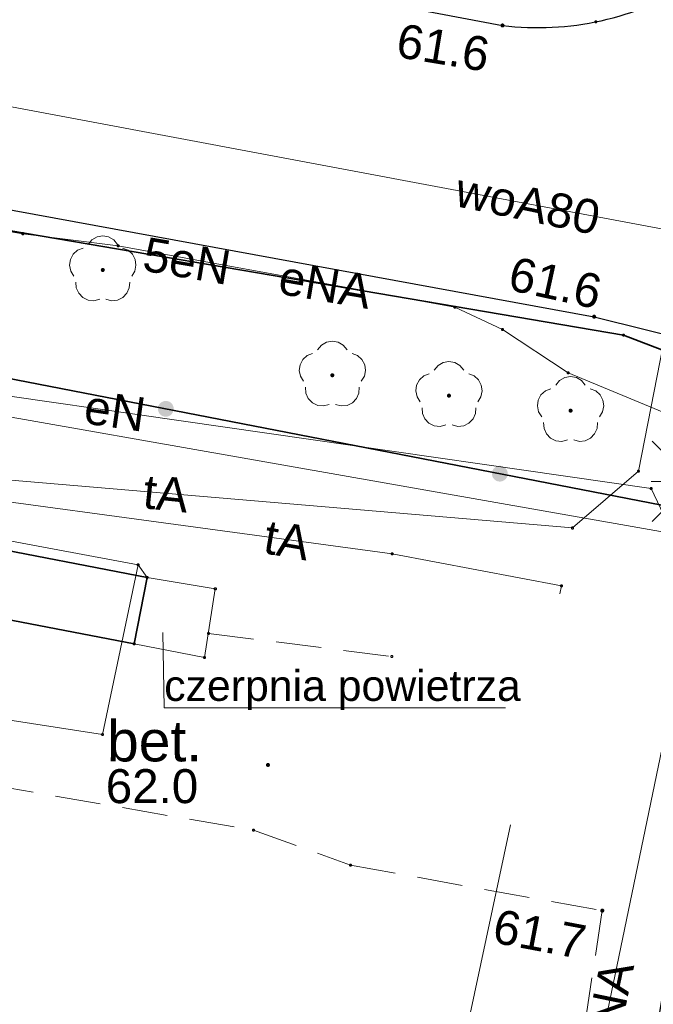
# Model space of a CAD drawing. Header units: millimetres. Extents: x 6421400 to 6424255, y 5791334 to 5793836.
# Tile 57 of 101: x 6422781 to 6422795, y 5792854 to 5792875. Entities that reach past the tile are written whole.
import ezdxf
from ezdxf.enums import TextEntityAlignment as Align

# ---------------------------------------------------------------- set-up
doc = ezdxf.new("R2010")
doc.units = ezdxf.units.MM
doc.linetypes.add('PRZER2-1', pattern=[1.5, 1, -0.5])
doc.layers.get('0').update_dxf_attribs({"color": 252})
for name, color, linetype, lineweight in [('GSLKOC', 252, 'Continuous', 18), ('GSLKOG', 252, 'Continuous', 25), ('GSLKRW', 252, 'Continuous', 25), ('GSPPRB', 252, 'Continuous', 18), ('GSPRDL', 252, 'Continuous', 18), ('GSSIIN', 252, 'Continuous', 18), ('GSSINN', 252, 'Continuous', 18), ('GTGTXT_O', 252, 'Continuous', 18), ('GULENN', 252, 'Continuous', 18), ('GULENN_O', 252, 'Continuous', 18), ('GULEOR', 252, 'Continuous', 25), ('GULIOR', 252, 'Continuous', 25), ('GULTPR', 252, 'Continuous', 18), ('GULTPR_O', 252, 'Continuous', 18), ('GULWOP', 252, 'Continuous', 18), ('GULWOP_O', 252, 'Continuous', 18), ('GUPISL', 252, 'Continuous', 18)]:
    doc.layers.add(name, color=color, linetype=linetype, lineweight=lineweight)
for name, color, linetype in [('GSPWPN', 252, 'Continuous'), ('GSPWPN_O', 252, 'Continuous'), ('xref', 252, 'Continuous')]:
    doc.layers.add(name, color=color, linetype=linetype)
doc.styles.add('Arial', font='arial.ttf')

# ---------------------------------------------------------------- blocks, each defined once
blk = doc.blocks.new('GSPRDL1')
blk.add_hatch(color=0).paths.add_polyline_path([(-0.045, 0), (-0.042798, -0.013906), (-0.036406, -0.02645), (-0.02645, -0.036406), (-0.013906, -0.042798), (0, -0.045), (0.013906, -0.042798), (0.02645, -0.036406), (0.036406, -0.02645), (0.042798, -0.013906), (0.045, 0), (0.042798, 0.013906), (0.036406, 0.02645), (0.02645, 0.036406), (0.013906, 0.042798), (0, 0.045), (-0.013906, 0.042798), (-0.02645, 0.036406), (-0.036406, 0.02645), (-0.042798, 0.013906)])
at = {"color": 0}
for points in [[(-0.134326, 0.635969), (-0.024001, 0.70458), (0.103115, 0.731429), (0.231763, 0.713292), (0.346501, 0.652348), (0.433559, 0.55591), (0.482485, 0.435555)], [(-0.646351, 0.068773), (-0.677512, 0.194901), (-0.663766, 0.324092), (-0.606763, 0.440839), (-0.513345, 0.531129), (-0.394725, 0.584125), (-0.265141, 0.593465)], [(0.563333, 0.324277), (0.662679, 0.240553), (0.727494, 0.127956), (0.75, 0), (0.727494, -0.127956), (0.662679, -0.240553), (0.563333, -0.324277)], [(-0.265141, -0.593465), (-0.394725, -0.584125), (-0.513345, -0.531129), (-0.606763, -0.440839), (-0.663766, -0.324092), (-0.677512, -0.194901), (-0.646351, -0.068773)], [(0.482485, -0.435555), (0.433559, -0.55591), (0.346501, -0.652348), (0.231763, -0.713292), (0.103115, -0.731429), (-0.024001, -0.70458), (-0.134326, -0.635969)]]:
    blk.add_lwpolyline(points, dxfattribs=at)
blk = doc.blocks.new('GSLKOG2')
blk.add_hatch(color=0).paths.add_polyline_path([(0, 0.175), (-0.045293, 0.169037), (-0.0875, 0.151554), (-0.123744, 0.123744), (-0.151554, 0.0875), (-0.169037, 0.045293), (-0.175, 0), (-0.169037, -0.045293), (-0.151554, -0.0875), (-0.123744, -0.123744), (-0.0875, -0.151554), (-0.045293, -0.169037), (0, -0.175), (0.045293, -0.169037), (0.0875, -0.151554), (0.123744, -0.123744), (0.151554, -0.0875), (0.169037, -0.045293), (0.175, 0), (0.169037, 0.045293), (0.151554, 0.0875), (0.123744, 0.123744), (0.0875, 0.151554), (0.045293, 0.169037)])
blk = doc.blocks.new('GSPWPN1')
blk.add_hatch(color=0).paths.add_polyline_path([(0, 0.045), (-0.011647, 0.043467), (-0.0225, 0.038971), (-0.03182, 0.03182), (-0.038971, 0.0225), (-0.043467, 0.011647), (-0.045, 0), (-0.043467, -0.011647), (-0.038971, -0.0225), (-0.03182, -0.03182), (-0.0225, -0.038971), (-0.011647, -0.043467), (0, -0.045), (0.011647, -0.043467), (0.0225, -0.038971), (0.03182, -0.03182), (0.038971, -0.0225), (0.043467, -0.011647), (0.045, 0), (0.043467, 0.011647), (0.038971, 0.0225), (0.03182, 0.03182), (0.0225, 0.038971), (0.011647, 0.043467)])
blk = doc.blocks.new('GUPISL1_2')
at = {"color": 0}
for points in [[(-0.176777, 0.176777), (-0.883883, 0.883883)], [(0, 0.25), (0, 0.9)], [(0.176777, 0.176777), (0.883883, 0.883883)], [(-0.176777, -0.176777), (-0.883883, -0.883883)], [(0.176777, -0.176777), (0.883883, -0.883883)], [(0, -0.25), (0, -0.9)]]:
    blk.add_lwpolyline(points, dxfattribs=at)
blk.add_lwpolyline([(0.25, 0), (0.241481, -0.064705), (0.216506, -0.125), (0.176777, -0.176777), (0.125, -0.216506), (0.064705, -0.241481), (0, -0.25), (-0.064705, -0.241481), (-0.125, -0.216506), (-0.176777, -0.176777), (-0.216506, -0.125), (-0.241481, -0.064705), (-0.25, 0), (-0.241481, 0.064705), (-0.216506, 0.125), (-0.176777, 0.176777), (-0.125, 0.216506), (-0.064705, 0.241481), (0, 0.25), (0.064705, 0.241481), (0.125, 0.216506), (0.176777, 0.176777), (0.216506, 0.125), (0.241481, 0.064705)], close=True, dxfattribs=at)
blk = doc.blocks.new('GSPPRB0')
at = {"color": 0, "lineweight": 18}
blk.add_lwpolyline([(-0.007955, 0.0225), (0.007955, 0.0225), (0.0225, 0.007955), (0.0225, -0.007955), (0.007955, -0.0225), (-0.007955, -0.0225), (-0.0225, -0.007955), (-0.0225, 0.007955)], close=True, dxfattribs=at)
blk = doc.blocks.new('G$CC51CC4AD')
at = {"layer": 'GSLKOC', "linetype": 'PRZER2-1', "lineweight": 18, "elevation": 10.18}
for points in [[(6422783.66, 5792862.94), (6422783.46, 5792863.22)], [(6422785.01, 5792861.71), (6422789.05, 5792861.2)], [(6422777.45, 5792860.29), (6422777.2, 5792858.89), (6422786, 5792857.37), (6422788.14, 5792856.6), (6422793.69, 5792855.6), (6422792.44, 5792847.47)]]:
    blk.add_lwpolyline(points, dxfattribs=at)
at = {"layer": 'GSLKOG', "linetype": 'Continuous', "lineweight": 35, "elevation": 10.18}
blk.add_lwpolyline([(6422772.9, 5792868.55), (6422778.69, 5792867.49), (6422778.76, 5792867.69), (6422796.74, 5792864.2)], dxfattribs=at)
at = {"layer": 'GSLKRW', "linetype": 'Continuous', "lineweight": 25, "elevation": 10.18}
for points in [[(6422778.3, 5792877.55), (6422779.76, 5792877.29), (6422781.01, 5792877.07), (6422789.19, 5792875.54), (6422791.49, 5792875.11, 0.172110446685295), (6422795.68, 5792876.04), (6422797.55, 5792877.72), (6422798.92, 5792880.33), (6422799.8, 5792885.68), (6422802.07, 5792900.44)], [(6422774.10632108, 5792872.24209335), (6422793.51, 5792868.69), (6422795.79, 5792868.12, -0.316357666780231), (6422796.78, 5792865.98), (6422796.74, 5792864.2), (6422794.14, 5792848.47), (6422792.44, 5792847.47), (6422784.07, 5792842.88), (6422783.57, 5792840.38), (6422779.98, 5792841.06), (6422770.99, 5792836.6), (6422769.35, 5792836.6), (6422769.11, 5792835.84), (6422769.01, 5792835.72)]]:
    blk.add_lwpolyline(points, format="xyb", dxfattribs=at)
at = {"layer": 'GSSIIN', "linetype": 'Continuous', "lineweight": 18, "elevation": 10.18}
blk.add_lwpolyline([(6422773.59, 5792861.1), (6422774.36, 5792864.92), (6422783.46, 5792863.22), (6422782.67, 5792859.48), (6422777.45, 5792860.29)], close=True, dxfattribs=at)
at = {"layer": 'GSSINN', "linetype": 'Continuous', "lineweight": 18, "elevation": 10.3}
blk.add_lwpolyline([(6422783.66, 5792862.94), (6422785.16, 5792862.69), (6422784.92, 5792861.18), (6422783.37, 5792861.48)], close=True, dxfattribs=at)
at = {"layer": 'GTGTXT_O', "linetype": 'Continuous', "lineweight": 13, "elevation": 10.8, "flags": 128}
blk.add_lwpolyline([(6422784.00297575, 5792861.72659026), (6422784.032507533, 5792860.066489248), (6422791.552507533, 5792860.066488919)], dxfattribs=at)
at = {"layer": 'GULENN', "linetype": 'Continuous', "lineweight": 18, "elevation": 10.18}
for points in [[(6422778.99547292, 5792886.97158618), (6422777.55646378, 5792879.81367805), (6422775.50636856, 5792869.61611031), (6422777.82, 5792867.34), (6422794.76477216, 5792864.90378348), (6422795.39031049, 5792863.58600003)], [(6422805.14, 5792855.59), (6422806.28, 5792864.21), (6422805.82, 5792865.05), (6422804.59, 5792866.14), (6422796.44, 5792867.41), (6422794.16, 5792868.28), (6422774.91, 5792871.56), (6422773.57300283, 5792872.02894677)], [(6422773.52147641, 5792871.75975393), (6422775.26, 5792871.47), (6422780.92, 5792870.52), (6422783.02, 5792870.25), (6422790.44, 5792868.9), (6422791.49, 5792868.41), (6422792.94, 5792867.45), (6422795.61, 5792866.34), (6422796.28, 5792866.18), (6422804.18, 5792864.83), (6422806.55, 5792864.44), (6422806.91, 5792864.12), (6422805.34, 5792856.1), (6422805.95388925, 5792856.12012752)], [(6422791.40105373, 5792822.3597724), (6422792.72251982, 5792831.73502832), (6422795.91665588, 5792837.90987881), (6422797.17277073, 5792844.26679943), (6422792.11298633, 5792845.22614837), (6422795.29275377, 5792860.56818584), (6422795.92392096, 5792863.17949694)]]:
    blk.add_lwpolyline(points, dxfattribs=at)
at = {"layer": 'GULEOR', "linetype": 'Continuous', "lineweight": 35, "elevation": 10.18}
blk.add_lwpolyline([(6422773.57300283, 5792872.02894677), (6422774.91, 5792871.56), (6422794.16, 5792868.28), (6422796.44, 5792867.41), (6422804.59, 5792866.14)], dxfattribs=at)
at = {"layer": 'GULIOR', "linetype": 'Continuous', "lineweight": 35, "elevation": 10.18}
blk.add_lwpolyline([(6422772.25563348, 5792865.1465278), (6422783.66, 5792862.94), (6422783.37, 5792861.48), (6422771.97329066, 5792863.6714657)], close=True, dxfattribs=at)
at = {"layer": 'GULTPR', "linetype": 'Continuous', "lineweight": 18, "elevation": 10.18}
for points in [[(6422784.06136243, 5792907.37748774), (6422778.73520133, 5792883.3659454), (6422775.85519232, 5792867.31987769), (6422804.23571442, 5792862.32411755)], [(6422795.65127659, 5792871.21126992), (6422794.49072653, 5792865.2832061), (6422793.03235241, 5792864.03307521), (6422775.11367269, 5792865.554259)], [(6422772.42106122, 5792866.01078278), (6422775.07222782, 5792865.35860222), (6422789.05677629, 5792863.46376545), (6422792.79020967, 5792862.75589638)], [(6422792.79020967, 5792862.75589638), (6422792.75371916, 5792862.58504587)], [(6422791.66603095, 5792857.49243106), (6422789.16553854, 5792845.78499094), (6422787.6638031, 5792839.47463853), (6422786.39147082, 5792819.87975256), (6422783.1288125, 5792802.40262972)]]:
    blk.add_lwpolyline(points, dxfattribs=at)
at = {"layer": 'GULWOP', "linetype": 'Continuous', "lineweight": 18, "elevation": 10.18}
blk.add_lwpolyline([(6422778.39159148, 5792873.7422129), (6422809.5470971, 5792867.89440574)], dxfattribs=at)
at = {"layer": 'GSLKOG', "linetype": 'Continuous', "lineweight": 25, "rotation": 349.0152247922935}
for p in [(6422784.068708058, 5792866.659555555, 10.18), (6422784.068708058, 5792866.659555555, 10.18), (6422791.431291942, 5792865.230444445, 10.18), (6422791.431291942, 5792865.230444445, 10.18)]:
    blk.add_blockref('GSLKOG2', p, dxfattribs=at)
at = {"layer": 'GSPPRB', "linetype": 'Continuous', "lineweight": 18, "rotation": 90}
for p in [(6422793.55, 5792875.19, 10.28), (6422780.92, 5792870.52, 10.28), (6422783.02, 5792870.25, 10.28), (6422790.44, 5792868.9, 10.28), (6422791.49, 5792868.41, 10.28), (6422794.16, 5792868.28, 10.28), (6422792.94, 5792867.45, 10.28), (6422794.49072653, 5792865.2832061, 10.28), (6422794.76477216, 5792864.90378348, 10.28), (6422793.03235241, 5792864.03307521, 10.28), (6422789.05677629, 5792863.46376545, 10.28), (6422783.46, 5792863.22, 10.28), (6422783.66, 5792862.94, 10.28), (6422792.79020967, 5792862.75589638, 10.28), (6422785.16, 5792862.69, 10.28), (6422785.01, 5792861.71, 10.28), (6422783.37, 5792861.48, 10.28), (6422784.92, 5792861.18, 10.28), (6422789.05, 5792861.2, 10.28), (6422782.67, 5792859.48, 10.28), (6422786, 5792857.37, 10.28), (6422788.14, 5792856.6, 10.28)]:
    blk.add_blockref('GSPPRB0', p, dxfattribs=at)
at = {"layer": 'GSPRDL', "linetype": 'Continuous', "lineweight": 18, "rotation": 90}
for p in [(6422782.68, 5792869.72, 10.12), (6422787.74, 5792867.4, 10.12), (6422790.31, 5792866.95, 10.12), (6422792.99, 5792866.62, 10.12)]:
    blk.add_blockref('GSPRDL1', p, dxfattribs=at)
at = {"layer": 'GSPWPN', "linetype": 'Continuous', "lineweight": 5, "rotation": 90}
for p in [(6422791.49, 5792875.11, 10.2), (6422793.51, 5792868.69, 10.2), (6422786.32, 5792858.81, 10.2), (6422793.69, 5792855.6, 10.2)]:
    blk.add_blockref('GSPWPN1', p, dxfattribs=at)
at = {"layer": 'GUPISL', "linetype": 'Continuous', "lineweight": 18, "rotation": 90}
blk.add_blockref('GUPISL1_2', (6422795.66970608, 5792865.05966844, 10.24), dxfattribs=at)
at = {"layer": 'GSPWPN_O', "linetype": 'Continuous', "lineweight": 0, "style": 'Arial'}
for s, rotation, p in [('61.6', 350.5944308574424, (6422791.12637774, 5792874.08723136, 10.8)), ('61.6', 347.6263516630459, (6422793.56977296, 5792868.85403347, 10.8)), ('61.7', 349.2612189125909, (6422793.24108505, 5792854.5247058, 10.8))]:
    blk.add_text(s, height=0.75, rotation=rotation, dxfattribs=at).set_placement(p, align=Align.RIGHT)
blk.add_text('62.0', height=0.75, rotation=359.9999974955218, dxfattribs=at).set_placement((6422782.74453365, 5792857.96791483, 10.8))
at = {"layer": 'GTGTXT_O', "linetype": 'Continuous', "lineweight": 0, "style": 'Arial'}
for s, height, p in [('czerpnia powietrza', 0.675000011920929, (6422784.03250754, 5792860.22173925, 10.8)), ('bet.', 0.900000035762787, (6422782.77236992, 5792858.88815016, 10.8))]:
    blk.add_text(s, height=height, rotation=359.9999974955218, dxfattribs=at).set_placement(p)
at = {"layer": 'GULENN_O', "linetype": 'Continuous', "lineweight": 0, "style": 'Arial'}
for s, rotation, p in [('5eN', 350.3302596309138, (6422784.472011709, 5792869.550327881, 10.8)), ('eNA', 350.262292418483, (6422787.519530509, 5792869.031062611, 10.8)), ('eN', 351.8199443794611, (6422782.895936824, 5792866.248652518, 10.8)), ('15eNA', 78.29074630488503, (6422794.070066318, 5792852.821062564, 10.8))]:
    blk.add_text(s, height=0.75, rotation=rotation, dxfattribs=at).set_placement(p, align=Align.CENTER)
at = {"layer": 'GULTPR_O', "linetype": 'Continuous', "lineweight": 0, "style": 'Arial'}
for rotation, p in [(354.0944110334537, (6422784.034427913, 5792864.420658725, 10.8)), (350.1354967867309, (6422786.677723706, 5792863.39868265, 10.8))]:
    blk.add_text('tA', height=0.75, rotation=rotation, dxfattribs=at).set_placement(p, align=Align.CENTER)
at = {"layer": 'GULWOP_O', "linetype": 'Continuous', "lineweight": 0, "style": 'Arial'}
blk.add_text('woA80', height=0.75, rotation=348.316234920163, dxfattribs=at).set_placement((6422791.974813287, 5792870.811193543, 10.8), align=Align.CENTER)

msp = doc.modelspace()

# ---------------------------------------------------------------- block references
at = {"layer": 'xref'}
msp.add_blockref('G$CC51CC4AD', (0, 0), dxfattribs=at)

doc.saveas('drawing.dxf')
